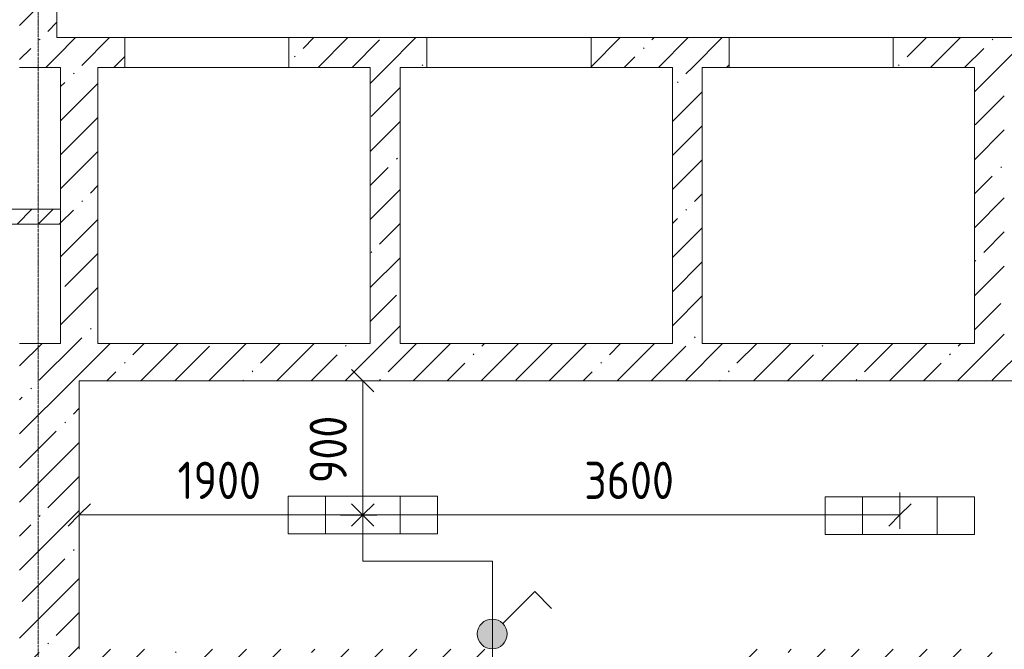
# Model space of a CAD drawing. Header units: millimetres. Extents: x -32229 to 288056, y -13689 to 125138.
# Tile 70 of 193: x -13589 to -6990, y 75750 to 79970. Entities that reach past the tile are written whole.
import ezdxf

# ---------------------------------------------------------------- set-up
doc = ezdxf.new("R2010")
doc.units = ezdxf.units.MM
doc.linetypes.add('ADSK_Линия сетки', pattern=[25, 20, -2.5, 0, -2.5])
for name, color, linetype, lineweight in [('A-ANNO-DIMS', 7, 'Continuous', 9), ('A-ANNO-DIMS-200', 7, 'Continuous', 9), ('A-ANNO-NOTE', 7, 'Continuous', 18), ('A-DOOR', 7, 'Continuous', 18), ('A-DOOR-OPNG', 7, 'Continuous', 18), ('A-FLOR', 7, 'Continuous', 18), ('A-WALL', 7, 'Continuous', 18), ('A-WALL-PATT', 7, 'Continuous', 40), ('I-WALL', 7, 'Continuous', 18), ('S-GRID', 7, 'Continuous', 9)]:
    doc.layers.add(name, color=color, linetype=linetype, lineweight=lineweight)
doc.layers.add('A-DETL', color=7, linetype='Continuous', lineweight=9, true_color=0x00a600)
doc.styles.add('GOST Common_3', font='GOST_Common.ttf', dxfattribs={"width": 0.9, "height": 250})
doc.dimstyles.new('ГОСТ_2_5_мм2_1', dxfattribs={"dimscale": 304.8, "dimtxt": 251.428749, "dimasz": 0.492126, "dimexe": 0.492126, "dimexo": 0.656168, "dimgap": 0.098425, "dimtad": 1, "dimdec": 0, "dimdsep": 46, "dimtxsty": 'GOST Common_3', "dimblk1": 'OBLIQUE', "dimblk2": 'OBLIQUE', "dimsah": 1, "dimcen": 0.09, "dimazin": 2, "dimtfac": 1, "dimtdec": 4, "dimtix": 1, "dimtmove": 0, "dimatfit": 3, "dimfxl": 1, "dimtvp": 1, "dimtolj": 1, "dimtzin": 0, "dimarcsym": 2})
pattern_1 = [(45, (0, 0), (-228.0985, 228.0985), []), (45, (228.1, 0), (-228.0985, 228.0985), [403.225, -80.645, 6.706, -73.939])]

# ---------------------------------------------------------------- blocks, each defined once
blk = doc.blocks.new('КР-Проем - Настраиваемый-4829894--02 ЭО')
at = {"layer": 'A-DOOR-OPNG', "color": 253, "lineweight": 13, "true_color": 0xaaaaaa}
for p, q in [((-550, 100), (550, 100)), ((-550, -100), (550, -100))]:
    blk.add_line(p, q, dxfattribs=at)
blk = doc.blocks.new('Наметкина 10_РД_АР_П_rvt-1--02 ЭО')
at = {"layer": 'A-WALL-PATT', "lineweight": 5, "true_color": 0xaaaaaa}
h = blk.add_hatch(dxfattribs=at)
h.set_pattern_fill('FP_3', color=253, style=0, pattern_type=2)
h.set_pattern_definition(pattern_1)
h.paths.add_polyline_path([(-13339.7, 79650), (-13339.7, 84200), (-13589.7, 84200), (-13589.7, 79650), (-13345.2, 79650)])
h.paths.add_polyline_path([(-13589.7, 85500), (-13339.7, 85500), (-13339.7, 85700), (-13589.7, 85700)])
h = blk.add_hatch(dxfattribs=at)
h.set_pattern_fill('FP_3', color=253, style=0, pattern_type=2)
h.set_pattern_definition(pattern_1)
h.paths.add_polyline_path([(-6809.7, 79650), (-6809.7, 79850), (-7734.7, 79850), (-7734.7, 79650), (-6989.7, 79650)])
h.paths.add_polyline_path([(-5164.7, 79650), (-5164.7, 79850), (-5709.7, 79850), (-5709.7, 79650)])
h.paths.add_polyline_path([(-11784.7, 79650), (-10859.7, 79650), (-10859.7, 79850), (-11784.7, 79850)])
h.paths.add_polyline_path([(-8834.7, 79650), (-8834.7, 79850), (-9759.7, 79850), (-9759.7, 79650), (-9014.7, 79650)])
h.paths.add_polyline_path([(-13064.7, 79650), (-12884.7, 79650), (-12884.7, 79850), (-13339.7, 79850), (-13339.7, 79650), (-13314.7, 79650)])
h = blk.add_hatch(dxfattribs=at)
h.set_pattern_fill('FP_3', color=253, style=0, pattern_type=2)
h.set_pattern_definition(pattern_1)
h.paths.add_polyline_path([(-13064.7, 77800), (-13064.7, 79650), (-13314.7, 79650), (-13314.7, 77800)])
h = blk.add_hatch(dxfattribs=at)
h.set_pattern_fill('FP_3', color=253, style=0, pattern_type=2)
h.set_pattern_definition(pattern_1)
h.paths.add_polyline_path([(-11039.7, 77800), (-11039.7, 79650), (-11239.7, 79650), (-11239.7, 77800)])
h = blk.add_hatch(dxfattribs=at)
h.set_pattern_fill('FP_3', color=253, style=0, pattern_type=2)
h.set_pattern_definition(pattern_1)
h.paths.add_polyline_path([(-9014.7, 77800), (-9014.7, 79650), (-9214.7, 79650), (-9214.7, 77800)])
h = blk.add_hatch(dxfattribs=at)
h.set_pattern_fill('FP_3', color=253, style=0, pattern_type=2)
h.set_pattern_definition(pattern_1)
h.paths.add_polyline_path([(-6989.7, 77800), (-6989.7, 79650), (-7189.7, 79650), (-7189.7, 77800)])
h = blk.add_hatch(dxfattribs=at)
h.set_pattern_fill('FP_2', color=253, style=0, pattern_type=2)
h.set_pattern_definition([(45, (0, 0), (-70.71068, 70.71068), [])])
h.paths.add_polyline_path([(-13314.7, 78600), (-13314.7, 78700), (-17014.7, 78700), (-17014.7, 78600), (-13345.2, 78600)])
h = blk.add_hatch(dxfattribs=at)
h.set_pattern_fill('FP_3', color=253, style=0, pattern_type=2)
h.set_pattern_definition(pattern_1)
h.paths.add_polyline_path([(-4914.7, 77550), (-4914.7, 77800), (-13589.7, 77800), (-13589.7, 77550), (-8145.7, 77550)])
h = blk.add_hatch(dxfattribs=at)
h.set_pattern_fill('FP_3', color=253, style=0, pattern_type=2)
h.set_pattern_definition(pattern_1)
h.paths.add_polyline_path([(-13189.7, 75750), (-13189.7, 77550), (-13589.7, 77550), (-13589.7, 75750), (-13345.2, 75750)])
h = blk.add_hatch(dxfattribs=at)
h.set_pattern_fill('FP_3', color=253, style=0, pattern_type=2)
h.set_pattern_definition(pattern_1)
h.paths.add_polyline_path([(4910.3, 75350), (4910.3, 75750), (-8814.7, 75750), (-8814.7, 75350), (2253.2, 75350)])
h.paths.add_polyline_path([(-10314.7, 75350), (-10314.7, 75750), (-15564.7, 75750), (-15564.7, 75350), (-13345.2, 75350)])
at = {"layer": 'A-FLOR', "color": 253, "lineweight": 13, "true_color": 0xaaaaaa}
for p, q in [((-12884.7, 79850), (-11784.7, 79850)), ((-10859.7, 79850), (-9759.7, 79850)), ((-8834.7, 79850), (-7734.7, 79850))]:
    blk.add_line(p, q, dxfattribs=at)
at = {"layer": 'A-WALL', "color": 253, "lineweight": 13, "true_color": 0xaaaaaa}
for p, q in [((-13339.7, 79850), (-13339.7, 82700)), ((-12884.7, 79850), (-13339.7, 79850)), ((-12884.7, 79650), (-12884.7, 79850)), ((-10859.7, 79850), (-11784.7, 79850)), ((-11784.7, 79850), (-11784.7, 79650)), ((-10859.7, 79650), (-10859.7, 79850)), ((-8834.7, 79850), (-9759.7, 79850)), ((-9759.7, 79850), (-9759.7, 79650)), ((-8834.7, 79650), (-8834.7, 79850)), ((-6809.7, 79850), (-7734.7, 79850)), ((-7734.7, 79850), (-7734.7, 79650)), ((-13589.7, 79650), (-13339.7, 79650)), ((-13339.7, 79650), (-13314.7, 79650)), ((-13314.7, 79650), (-13314.7, 77800)), ((-13064.7, 79650), (-12884.7, 79650)), ((-13064.7, 77800), (-13064.7, 79650)), ((-11784.7, 79650), (-11239.7, 79650)), ((-11239.7, 79650), (-11239.7, 77800)), ((-11039.7, 79650), (-10859.7, 79650)), ((-11039.7, 77800), (-11039.7, 79650)), ((-9759.7, 79650), (-9214.7, 79650)), ((-9214.7, 79650), (-9214.7, 77800)), ((-9014.7, 79650), (-8834.7, 79650)), ((-9014.7, 77800), (-9014.7, 79650)), ((-7734.7, 79650), (-7189.7, 79650)), ((-7189.7, 79650), (-7189.7, 77800)), ((-13314.7, 77800), (-13589.7, 77800)), ((-11239.7, 77800), (-13064.7, 77800)), ((-9214.7, 77800), (-11039.7, 77800)), ((-7189.7, 77800), (-9014.7, 77800)), ((-13189.7, 77550), (-4914.7, 77550)), ((-13189.7, 75750), (-13189.7, 77550))]:
    blk.add_line(p, q, dxfattribs=at)
at = {"layer": 'I-WALL', "color": 253, "lineweight": 13, "true_color": 0xaaaaaa}
for p, q in [((-13314.7, 78700), (-17014.7, 78700)), ((-13314.7, 78600), (-13314.7, 78700)), ((-17014.7, 78600), (-13314.7, 78600))]:
    blk.add_line(p, q, dxfattribs=at)
at = {"layer": 'A-DOOR', "color": 253, "lineweight": 13, "true_color": 0xaaaaaa, "rotation": 180}
for p in [(-12334.7, 79750), (-10309.7, 79750), (-8284.7, 79750)]:
    blk.add_blockref('КР-Проем - Настраиваемый-4829894--02 ЭО', p, dxfattribs=at)
blk = doc.blocks.new('DIMBLOCK337--02 ЭО')
at = {"layer": 'A-ANNO-DIMS-200'}
for p, q in [((-13189.7, 76556.7), (-13189.7, 76800.7)), ((-11289.3, 76556.7), (-11289.3, 76800.7)), ((-13189.7, 76650.7), (-13114.7, 76725.7)), ((-11289.3, 76650.7), (-11214.3, 76725.7)), ((-13189.7, 76650.7), (-13264.7, 76575.7)), ((-13189.7, 76650.7), (-11289.3, 76650.7)), ((-13189.7, 76650.7), (-13189.7, 76556.7)), ((-11289.3, 76650.7), (-11364.3, 76575.7)), ((-11289.3, 76650.7), (-11289.3, 76556.7))]:
    blk.add_line(p, q, dxfattribs=at)
at = {"layer": 'A-ANNO-DIMS-200', "color": 0, "insert": (-12531.4, 77007.4), "char_height": 250, "width": 700.591, "attachment_point": 1, "line_spacing_factor": 1.022761, "style": 'GOST Common_3'}
blk.add_mtext('1900', dxfattribs=at)
blk = doc.blocks.new('_Oblique')
at = {"color": 0, "linetype": 'ByBlock', "lineweight": -2}
blk.add_line((-0.5, -0.5), (0.5, 0.5), dxfattribs=at)
blk = doc.blocks.new('DIMBLOCK338--02 ЭО')
at = {"layer": 'A-ANNO-DIMS-200'}
for p, q in [((-11289.3, 76556.7), (-11289.3, 76800.7)), ((-7689.3, 76556.7), (-7689.3, 76800.7)), ((-11289.3, 76650.7), (-11214.3, 76725.7)), ((-7689.3, 76650.7), (-7614.3, 76725.7)), ((-11289.3, 76650.7), (-11364.3, 76575.7)), ((-11289.3, 76650.7), (-7689.3, 76650.7)), ((-11289.3, 76650.7), (-11289.3, 76556.7)), ((-7689.3, 76650.7), (-7764.3, 76575.7)), ((-7689.3, 76650.7), (-7689.3, 76556.7))]:
    blk.add_line(p, q, dxfattribs=at)
at = {"layer": 'A-ANNO-DIMS-200', "color": 0, "insert": (-9804.7, 77007.4), "char_height": 250, "width": 756.843, "attachment_point": 1, "line_spacing_factor": 1.022761, "style": 'GOST Common_3'}
blk.add_mtext('3600', dxfattribs=at)
blk = doc.blocks.new('DIMBLOCK339--02 ЭО')
at = {"layer": 'A-ANNO-DIMS-200'}
for p, q in [((-11289.5, 77550), (-11364.5, 77625)), ((-11195.6, 77550), (-11439.5, 77550)), ((-11289.5, 76650), (-11289.5, 77550)), ((-11289.5, 77550), (-11214.5, 77475)), ((-11289.5, 77550), (-11195.6, 77550)), ((-11289.5, 76650), (-11364.5, 76725)), ((-11195.6, 76650), (-11439.5, 76650)), ((-11289.5, 76650), (-11214.5, 76575)), ((-11289.5, 76650), (-11195.6, 76650))]:
    blk.add_line(p, q, dxfattribs=at)
at = {"layer": 'A-ANNO-DIMS-200', "color": 0, "insert": (-11646.2, 76863.5), "char_height": 250, "width": 567.632, "attachment_point": 1, "rotation": 90, "line_spacing_factor": 1.022761, "style": 'GOST Common_3'}
blk.add_mtext('900', dxfattribs=at)

msp = doc.modelspace()

# ---------------------------------------------------------------- hatches: boundary and pattern name
at = {"layer": 'A-ANNO-NOTE', "lineweight": 5, "true_color": 0x0000ff}
msp.add_hatch(color=5, dxfattribs=at).paths.add_polyline_path([(-10412.8, 75753.2), (-10400, 75755.3), (-10370.9, 75766.8), (-10352, 75781.5), (-10333.3, 75806.6), (-10326.9, 75821.9), (-10322, 75852.8), (-10324.5, 75874.8), (-10335.1, 75902.3), (-10348.1, 75920.2), (-10363.2, 75933.7), (-10379.1, 75943.1), (-10392.9, 75948.5), (-10410.9, 75952.2), (-10427.5, 75952.7), (-10458.1, 75946.1), (-10482.3, 75932.6), (-10497.1, 75918.8), (-10508, 75903.9), (-10517.1, 75883.7), (-10522, 75852.8), (-10521.2, 75839.9), (-10516.5, 75820.2), (-10506, 75798.6), (-10495.9, 75785.5), (-10483.7, 75774.1), (-10464.9, 75762.5), (-10433.1, 75753.4)])

# ---------------------------------------------------------------- linework, layer by layer
at = {"layer": 'A-ANNO-NOTE', "color": 5, "lineweight": 9, "true_color": 0x0000ff}
for p, q in [((-11789.3, 76776.3), (-10789.3, 76776.3)), ((-11789.3, 76523.6), (-11789.3, 76776.3)), ((-11539.3, 76523.6), (-11539.3, 76776.3)), ((-11039.3, 76776.3), (-11039.3, 76523.6)), ((-10789.3, 76776.3), (-10789.3, 76523.6)), ((-8189.3, 76771.3), (-7189.3, 76771.3)), ((-8189.3, 76518.6), (-8189.3, 76771.3)), ((-7939.3, 76518.6), (-7939.3, 76771.3)), ((-7439.3, 76771.3), (-7439.3, 76518.6)), ((-7189.3, 76771.3), (-7189.3, 76518.6)), ((-10789.3, 76523.6), (-11789.3, 76523.6)), ((-7189.3, 76518.6), (-8189.3, 76518.6)), ((-10351.3, 75923.5), (-10137.2, 76137.6)), ((-10137.2, 76137.6), (-10024, 76024.4))]:
    msp.add_line(p, q, dxfattribs=at)
msp.add_circle((-10422, 75852.8), 100, dxfattribs=at)
for start, end in [(90, 270), (270, 90)]:
    msp.add_arc((-10422, 75852.8), 100, start, end, dxfattribs=at)
at = {"layer": 'A-DETL', "color": 5, "true_color": 0x0000ff}
for p, q in [((-11289.8, 76340), (-11289.8, 76650)), ((-10419.4, 76340), (-11289.8, 76340)), ((-10419.4, 75240), (-10419.4, 76340))]:
    msp.add_line(p, q, dxfattribs=at)
at = {"layer": 'S-GRID', "color": 253, "linetype": 'ADSK_Линия сетки', "true_color": 0xaaaaaa}
msp.add_line((-13464.7, -12088.9), (-13464.7, 125138.4), dxfattribs=at)

# ---------------------------------------------------------------- block references
at = {"lineweight": 5}
msp.add_blockref('Наметкина 10_РД_АР_П_rvt-1--02 ЭО', (0, 0), dxfattribs=at)

# ---------------------------------------------------------------- dimensions: what is measured, and where the dimension line sits
at = {"layer": 'A-ANNO-DIMS'}
dim = msp.add_linear_dim(base=(-11289.5, 77550), p1=(-11395.6, 76650), p2=(-11395.6, 77550), angle=90, dimstyle='ГОСТ_2_5_мм2_1', override={"dimpost": '<>', "dimfxl": 900}, dxfattribs=at)
dim.commit()
dim.dimension.update_dxf_attribs({"geometry": 'DIMBLOCK339--02 ЭО', "text_midpoint": (-11444.5, 77100)})
for base, p1, p2, override, picture, middle in [((-11289.3, 76650.7), (-13189.7, 76756.7), (-11289.3, 76756.7), {"dimpost": '<>', "dimfxl": 1900.381471}, 'DIMBLOCK337--02 ЭО', (-12239.5, 76805.7)), ((-7689.3, 76650.7), (-11289.3, 76756.7), (-7689.3, 76756.7), {"dimpost": '<>', "dimfxl": 3600}, 'DIMBLOCK338--02 ЭО', (-9489.3, 76805.7))]:
    dim = msp.add_linear_dim(base=base, p1=p1, p2=p2, dimstyle='ГОСТ_2_5_мм2_1', override=override, dxfattribs=at)
    dim.commit()
    dim.dimension.update_dxf_attribs({"geometry": picture, "text_midpoint": middle})

doc.saveas('drawing.dxf')
